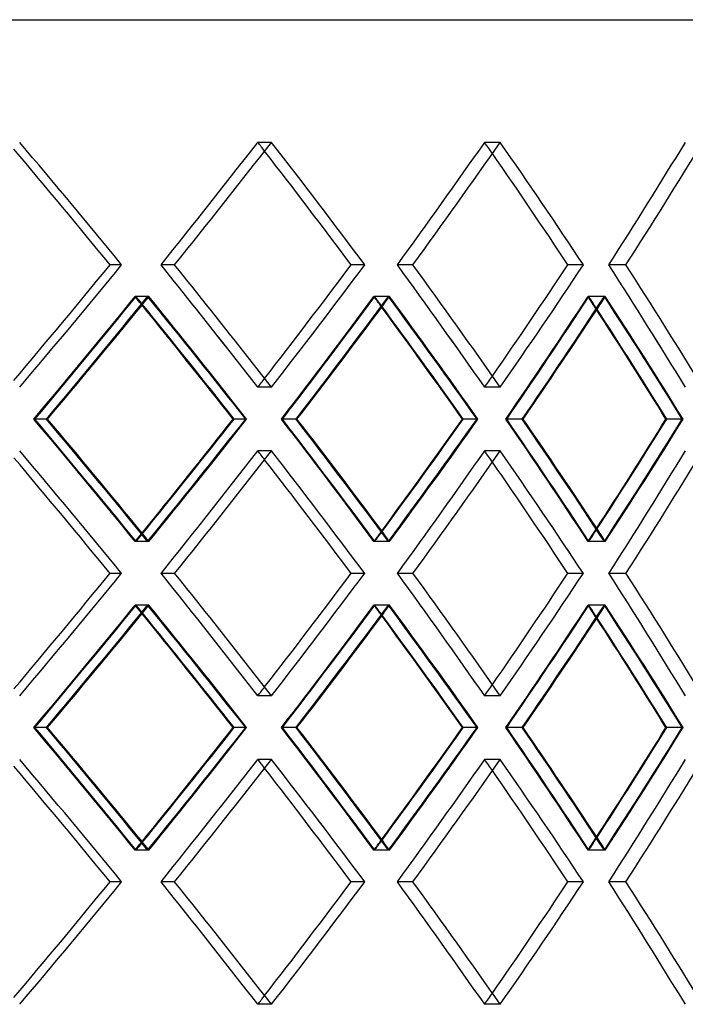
# Model space of a CAD drawing. Header units: millimetres. Extents: x -448 to 448, y -205 to 205.
# Tile 7 of 11: x 161 to 238, y -19 to 95. Entities that reach past the tile are written whole.
import ezdxf

# ---------------------------------------------------------------- set-up
doc = ezdxf.new("R2010")
doc.units = ezdxf.units.MM
doc.layers.add('HIDDEN', color=7, linetype='Continuous')
doc.layers.add('THICK', color=7, linetype='Continuous')

msp = doc.modelspace()

# ---------------------------------------------------------------- linework, layer by layer
at = {"layer": 'HIDDEN'}
for p, q in [((190.6, 80.82), (189.03, 80.82)), ((190.6, 80.82), (189.03, 80.82)), ((217.05, 80.82), (215.25, 80.82)), ((217.05, 80.82), (215.25, 80.82)), ((173.27, 66.67), (171.94, 66.67)), ((179.4, 66.67), (177.83, 66.67)), ((179.4, 66.67), (177.83, 66.67)), ((201.38, 66.67), (199.81, 66.67)), ((206.95, 66.67), (205.15, 66.67)), ((206.95, 66.67), (205.15, 66.67)), ((226.67, 66.67), (224.87, 66.67)), ((231.59, 66.67), (229.6, 66.67)), ((231.59, 66.67), (229.6, 66.67)), ((176.42, 62.99), (174.84, 62.99)), ((176.28, 62.99), (174.94, 62.99)), ((204.25, 62.99), (202.45, 62.99)), ((204.12, 62.99), (202.54, 62.99)), ((229.2, 62.99), (227.21, 62.99)), ((229.09, 62.99), (227.29, 62.99)), ((190.6, 52.51), (189.03, 52.51)), ((190.6, 52.51), (189.03, 52.51)), ((217.05, 52.51), (215.25, 52.51)), ((217.05, 52.51), (215.25, 52.51)), ((164.58, 48.83), (163.11, 48.83)), ((164.58, 48.83), (163.25, 48.83)), ((187.73, 48.83), (186.15, 48.83)), ((193.45, 48.83), (191.75, 48.83)), ((193.45, 48.83), (191.87, 48.83)), ((214.47, 48.83), (212.67, 48.83)), ((219.59, 48.83), (217.69, 48.83)), ((219.59, 48.83), (217.8, 48.83)), ((238.19, 48.83), (236.2, 48.83)), ((190.6, 45.15), (189.03, 45.15)), ((190.6, 45.15), (189.03, 45.15)), ((217.05, 45.15), (215.25, 45.15)), ((217.05, 45.15), (215.25, 45.15)), ((176.42, 34.68), (174.84, 34.68)), ((176.28, 34.68), (174.94, 34.68)), ((204.25, 34.68), (202.45, 34.68)), ((204.12, 34.68), (202.54, 34.68)), ((229.2, 34.68), (227.21, 34.68)), ((229.09, 34.68), (227.29, 34.68)), ((173.27, 31), (171.94, 31)), ((179.4, 31), (177.83, 31)), ((179.4, 31), (177.83, 31)), ((201.38, 31), (199.81, 31)), ((206.95, 31), (205.15, 31)), ((206.95, 31), (205.15, 31)), ((226.67, 31), (224.87, 31)), ((231.59, 31), (229.6, 31)), ((231.59, 31), (229.6, 31)), ((176.42, 27.32), (174.84, 27.32)), ((176.28, 27.32), (174.94, 27.32)), ((204.25, 27.32), (202.45, 27.32)), ((204.12, 27.32), (202.54, 27.32)), ((229.2, 27.32), (227.21, 27.32)), ((229.09, 27.32), (227.29, 27.32)), ((190.6, 16.85), (189.03, 16.85)), ((190.6, 16.85), (189.03, 16.85)), ((217.05, 16.85), (215.25, 16.85)), ((217.05, 16.85), (215.25, 16.85)), ((164.58, 13.17), (163.11, 13.17)), ((164.58, 13.17), (163.25, 13.17)), ((187.73, 13.17), (186.15, 13.17)), ((193.45, 13.17), (191.75, 13.17)), ((193.45, 13.17), (191.87, 13.17)), ((214.47, 13.17), (212.67, 13.17)), ((219.59, 13.17), (217.69, 13.17)), ((219.59, 13.17), (217.8, 13.17)), ((238.19, 13.17), (236.2, 13.17)), ((190.6, 9.49), (189.03, 9.49)), ((190.6, 9.49), (189.03, 9.49)), ((217.05, 9.49), (215.25, 9.49)), ((217.05, 9.49), (215.25, 9.49)), ((176.42, -0.99), (174.84, -0.99)), ((176.28, -0.99), (174.94, -0.99)), ((204.25, -0.99), (202.45, -0.99)), ((204.12, -0.99), (202.54, -0.99)), ((229.2, -0.99), (227.21, -0.99)), ((229.09, -0.99), (227.29, -0.99)), ((173.27, -4.67), (171.94, -4.67)), ((179.4, -4.67), (177.83, -4.67)), ((179.4, -4.67), (177.83, -4.67)), ((201.38, -4.67), (199.81, -4.67)), ((206.95, -4.67), (205.15, -4.67)), ((206.95, -4.67), (205.15, -4.67)), ((226.67, -4.67), (224.87, -4.67)), ((231.59, -4.67), (229.6, -4.67)), ((231.59, -4.67), (229.6, -4.67)), ((190.6, -18.82), (189.03, -18.82)), ((190.6, -18.82), (189.03, -18.82)), ((217.05, -18.82), (215.25, -18.82)), ((217.05, -18.82), (215.25, -18.82))]:
    msp.add_line(p, q, dxfattribs=at)
for centre, major_axis, ratio, start_param, end_param in [((0, 80.82), (290.59, -290.59), 0.289242, 1.242436, 1.289238), ((0, 80.82), (282.74, 282.74), 0.354675, -1.277156, -1.229963), ((0, 80.82), (-282.74, -282.74), 0.354675, 1.864437, 1.911629), ((0, 80.82), (-282.74, 282.74), 0.354675, -1.91501, -1.911629), ((0, 80.82), (285.1, -285.1), 0.354675, 1.183161, 1.229963), ((0, 80.82), (276.31, 276.31), 0.422921, -1.217881, -1.170688), ((0, 80.82), (-276.31, -276.31), 0.422921, 1.923712, 1.970905), ((0, 80.82), (-276.31, 276.31), 0.422921, -1.975197, -1.970905), ((0, 80.82), (278.61, -278.61), 0.422921, 1.123885, 1.170688), ((0, 80.82), (268.9, 268.9), 0.494682, -1.158605, -1.111412), ((0, 80.82), (-268.9, -268.9), 0.494682, 1.982987, 2.03018), ((0, 52.51), (290.59, 290.59), 0.289242, -1.289238, -1.242436), ((0, 52.51), (282.74, -282.74), 0.354675, 1.229963, 1.277156), ((0, 52.51), (-282.74, 282.74), 0.354675, -1.911629, -1.864437), ((0, 52.51), (285.1, 285.1), 0.354675, -1.229963, -1.183161), ((0, 52.51), (276.31, -276.31), 0.422921, 1.170688, 1.217881), ((0, 52.51), (-276.31, 276.31), 0.422921, -1.970905, -1.923712), ((0, 52.51), (278.61, 278.61), 0.422921, -1.170688, -1.123885), ((0, 52.51), (268.9, -268.9), 0.494682, 1.111412, 1.158605), ((0, 52.51), (-268.9, 268.9), 0.494682, -2.03018, -1.982987), ((0, 80.82), (282.74, 282.74), 0.354675, -1.336786, -1.289443), ((0, 45.15), (-288.19, -288.19), 0.289242, 1.864624, 1.911834), ((0, 45.15), (282.74, -282.74), 0.354675, 1.286497, 1.289443), ((0, 80.82), (-288.19, 288.19), 0.289242, -1.914576, -1.911834), ((0, 80.82), (285.1, 285.1), 0.354675, -1.292161, -1.288951), ((0, 45.15), (285.1, -285.1), 0.354675, 1.242131, 1.288951), ((0, 80.82), (276.31, 276.31), 0.422921, -1.277511, -1.230167), ((0, 45.15), (-282.74, -282.74), 0.354675, 1.923899, 1.971109), ((0, 45.15), (276.31, -276.31), 0.422921, 1.226399, 1.230167), ((0, 80.82), (-282.74, 282.74), 0.354675, -1.974674, -1.971109), ((0, 80.82), (278.61, 278.61), 0.422921, -1.233701, -1.229675), ((0, 45.15), (278.61, -278.61), 0.422921, 1.182856, 1.229675), ((0, 80.82), (268.9, 268.9), 0.494682, -1.218235, -1.170892), ((0, 45.15), (-276.31, -276.31), 0.422921, 1.983174, 2.030384), ((0, 45.15), (268.9, -268.9), 0.494682, 1.166101, 1.170892), ((0, 80.82), (-276.31, 276.31), 0.422921, -2.034972, -2.030384), ((0, 80.82), (271.14, 271.14), 0.494682, -1.175441, -1.1704), ((0, 45.15), (271.14, -271.14), 0.494682, 1.12358, 1.1704), ((0, 52.51), (-282.74, -282.74), 0.354675, 1.911629, 1.91501), ((0, 52.51), (-276.31, -276.31), 0.422921, 1.970905, 1.975197), ((0, 16.85), (282.74, -282.74), 0.354675, 1.289443, 1.336786), ((0, 52.51), (-288.19, 288.19), 0.289242, -1.911834, -1.864624), ((0, 52.51), (285.1, 285.1), 0.354675, -1.288951, -1.242131), ((0, 16.85), (276.31, -276.31), 0.422921, 1.230167, 1.277511), ((0, 52.51), (-282.74, 282.74), 0.354675, -1.971109, -1.923899), ((0, 52.51), (278.61, 278.61), 0.422921, -1.229675, -1.182856), ((0, 16.85), (268.9, -268.9), 0.494682, 1.170892, 1.218235), ((0, 52.51), (-276.31, 276.31), 0.422921, -2.030384, -1.983174), ((0, 52.51), (271.14, 271.14), 0.494682, -1.1704, -1.12358), ((0, 45.15), (290.59, -290.59), 0.289242, 1.242436, 1.289238), ((0, 45.15), (282.74, 282.74), 0.354675, -1.277156, -1.229963), ((0, 45.15), (-282.74, -282.74), 0.354675, 1.864437, 1.911629), ((0, 45.15), (-282.74, 282.74), 0.354675, -1.91501, -1.911629), ((0, 45.15), (285.1, -285.1), 0.354675, 1.183161, 1.229963), ((0, 45.15), (276.31, 276.31), 0.422921, -1.217881, -1.170688), ((0, 45.15), (-276.31, -276.31), 0.422921, 1.923712, 1.970905), ((0, 45.15), (-276.31, 276.31), 0.422921, -1.975197, -1.970905), ((0, 45.15), (278.61, -278.61), 0.422921, 1.123885, 1.170688), ((0, 45.15), (268.9, 268.9), 0.494682, -1.158605, -1.111412), ((0, 45.15), (-268.9, -268.9), 0.494682, 1.982987, 2.03018), ((0, 52.51), (282.74, 282.74), 0.354675, -1.289443, -1.286497), ((0, 16.85), (-288.19, -288.19), 0.289242, 1.911834, 1.914576), ((0, 16.85), (285.1, -285.1), 0.354675, 1.288951, 1.292161), ((0, 52.51), (276.31, 276.31), 0.422921, -1.230167, -1.226399), ((0, 16.85), (-282.74, -282.74), 0.354675, 1.971109, 1.974674), ((0, 16.85), (278.61, -278.61), 0.422921, 1.229675, 1.233701), ((0, 52.51), (268.9, 268.9), 0.494682, -1.170892, -1.166101), ((0, 16.85), (-276.31, -276.31), 0.422921, 2.030384, 2.034972), ((0, 16.85), (271.14, -271.14), 0.494682, 1.1704, 1.175441), ((0, 16.85), (290.59, 290.59), 0.289242, -1.289238, -1.242436), ((0, 16.85), (282.74, -282.74), 0.354675, 1.229963, 1.277156), ((0, 16.85), (-282.74, 282.74), 0.354675, -1.911629, -1.864437), ((0, 16.85), (285.1, 285.1), 0.354675, -1.229963, -1.183161), ((0, 16.85), (276.31, -276.31), 0.422921, 1.170688, 1.217881), ((0, 16.85), (-276.31, 276.31), 0.422921, -1.970905, -1.923712), ((0, 16.85), (278.61, 278.61), 0.422921, -1.170688, -1.123885), ((0, 16.85), (268.9, -268.9), 0.494682, 1.111412, 1.158605), ((0, 16.85), (-268.9, 268.9), 0.494682, -2.03018, -1.982987), ((0, 45.15), (282.74, 282.74), 0.354675, -1.336786, -1.289443), ((0, 9.49), (-288.19, -288.19), 0.289242, 1.864624, 1.911834), ((0, 9.49), (282.74, -282.74), 0.354675, 1.286497, 1.289443), ((0, 45.15), (-288.19, 288.19), 0.289242, -1.914576, -1.911834), ((0, 45.15), (285.1, 285.1), 0.354675, -1.292161, -1.288951), ((0, 9.49), (285.1, -285.1), 0.354675, 1.242131, 1.288951), ((0, 45.15), (276.31, 276.31), 0.422921, -1.277511, -1.230167), ((0, 9.49), (-282.74, -282.74), 0.354675, 1.923899, 1.971109), ((0, 9.49), (276.31, -276.31), 0.422921, 1.226399, 1.230167), ((0, 45.15), (-282.74, 282.74), 0.354675, -1.974674, -1.971109), ((0, 45.15), (278.61, 278.61), 0.422921, -1.233701, -1.229675), ((0, 9.49), (278.61, -278.61), 0.422921, 1.182856, 1.229675), ((0, 45.15), (268.9, 268.9), 0.494682, -1.218235, -1.170892), ((0, 9.49), (-276.31, -276.31), 0.422921, 1.983174, 2.030384), ((0, 9.49), (268.9, -268.9), 0.494682, 1.166101, 1.170892), ((0, 45.15), (-276.31, 276.31), 0.422921, -2.034972, -2.030384), ((0, 45.15), (271.14, 271.14), 0.494682, -1.175441, -1.1704), ((0, 9.49), (271.14, -271.14), 0.494682, 1.12358, 1.1704), ((0, 16.85), (-282.74, -282.74), 0.354675, 1.911629, 1.91501), ((0, 16.85), (-276.31, -276.31), 0.422921, 1.970905, 1.975197), ((0, -18.82), (282.74, -282.74), 0.354675, 1.289443, 1.336786), ((0, 16.85), (-288.19, 288.19), 0.289242, -1.911834, -1.864624), ((0, 16.85), (285.1, 285.1), 0.354675, -1.288951, -1.242131), ((0, -18.82), (276.31, -276.31), 0.422921, 1.230167, 1.277511), ((0, 16.85), (-282.74, 282.74), 0.354675, -1.971109, -1.923899), ((0, 16.85), (278.61, 278.61), 0.422921, -1.229675, -1.182856), ((0, -18.82), (268.9, -268.9), 0.494682, 1.170892, 1.218235), ((0, 16.85), (-276.31, 276.31), 0.422921, -2.030384, -1.983174), ((0, 16.85), (271.14, 271.14), 0.494682, -1.1704, -1.12358), ((0, 9.49), (290.59, -290.59), 0.289242, 1.242436, 1.289238), ((0, 9.49), (282.74, 282.74), 0.354675, -1.277156, -1.229963), ((0, 9.49), (-282.74, -282.74), 0.354675, 1.864437, 1.911629), ((0, 9.49), (-282.74, 282.74), 0.354675, -1.91501, -1.911629), ((0, 9.49), (285.1, -285.1), 0.354675, 1.183161, 1.229963), ((0, 9.49), (276.31, 276.31), 0.422921, -1.217881, -1.170688), ((0, 9.49), (-276.31, -276.31), 0.422921, 1.923712, 1.970905), ((0, 9.49), (-276.31, 276.31), 0.422921, -1.975197, -1.970905), ((0, 9.49), (278.61, -278.61), 0.422921, 1.123885, 1.170688), ((0, 9.49), (268.9, 268.9), 0.494682, -1.158605, -1.111412), ((0, 9.49), (-268.9, -268.9), 0.494682, 1.982987, 2.03018), ((0, 16.85), (276.31, 276.31), 0.422921, -1.230167, -1.226399), ((0, -18.82), (-282.74, -282.74), 0.354675, 1.971109, 1.974674), ((0, -18.82), (278.61, -278.61), 0.422921, 1.229675, 1.233701), ((0, 16.85), (268.9, 268.9), 0.494682, -1.170892, -1.166101), ((0, -18.82), (-276.31, -276.31), 0.422921, 2.030384, 2.034972), ((0, -18.82), (271.14, -271.14), 0.494682, 1.1704, 1.175441), ((0, 16.85), (282.74, 282.74), 0.354675, -1.289443, -1.286497), ((0, -18.82), (-288.19, -288.19), 0.289242, 1.911834, 1.914576), ((0, -18.82), (285.1, -285.1), 0.354675, 1.288951, 1.292161), ((0, -18.82), (290.59, 290.59), 0.289242, -1.289238, -1.242436), ((0, -18.82), (282.74, -282.74), 0.354675, 1.229963, 1.277156), ((0, -18.82), (-282.74, 282.74), 0.354675, -1.911629, -1.864437), ((0, -18.82), (285.1, 285.1), 0.354675, -1.229963, -1.183161), ((0, -18.82), (276.31, -276.31), 0.422921, 1.170688, 1.217881), ((0, -18.82), (-276.31, 276.31), 0.422921, -1.970905, -1.923712), ((0, -18.82), (278.61, 278.61), 0.422921, -1.170688, -1.123885), ((0, -18.82), (268.9, -268.9), 0.494682, 1.111412, 1.158605), ((0, -18.82), (-268.9, 268.9), 0.494682, -2.03018, -1.982987), ((0, -18.82), (-282.74, -282.74), 0.354675, 1.911629, 1.91501), ((0, -18.82), (-276.31, -276.31), 0.422921, 1.970905, 1.975197)]:
    msp.add_ellipse(centre, major_axis=major_axis, ratio=ratio, start_param=start_param, end_param=end_param, dxfattribs=at)
at = {"layer": 'THICK'}
for p, q in [((0, 95), (447.5, 95)), ((173.27, 66.67), (171.94, 66.67)), ((201.38, 66.67), (199.81, 66.67)), ((226.67, 66.67), (224.87, 66.67)), ((164.7, 48.83), (164.58, 48.83)), ((187.62, 48.83), (186.28, 48.83)), ((193.55, 48.83), (193.45, 48.83)), ((214.37, 48.83), (212.79, 48.83)), ((219.69, 48.83), (219.59, 48.83)), ((238.11, 48.83), (236.31, 48.83)), ((173.27, 31), (171.94, 31)), ((201.38, 31), (199.81, 31)), ((226.67, 31), (224.87, 31)), ((164.7, 13.17), (164.58, 13.17)), ((187.62, 13.17), (186.28, 13.17)), ((193.55, 13.17), (193.45, 13.17)), ((214.37, 13.17), (212.79, 13.17)), ((219.69, 13.17), (219.59, 13.17)), ((238.11, 13.17), (236.31, 13.17)), ((173.27, -4.67), (171.94, -4.67)), ((201.38, -4.67), (199.81, -4.67)), ((226.67, -4.67), (224.87, -4.67))]:
    msp.add_line(p, q, dxfattribs=at)
for centre, major_axis, ratio, start_param, end_param in [((0, 80.82), (-290.59, 290.59), 0.289242, -1.899157, -1.852354), ((0, 80.82), (-285.1, -285.1), 0.354675, 1.864827, 1.911629), ((0, 80.82), (-285.1, 285.1), 0.354675, -1.958432, -1.911629), ((0, 80.82), (-278.61, -278.61), 0.422921, 1.924102, 1.970905), ((0, 80.82), (-278.61, 278.61), 0.422921, -2.017707, -1.970905), ((0, 80.82), (-271.14, -271.14), 0.494682, 1.983378, 2.03018), ((0, 80.82), (-288.19, 288.19), 0.289242, -1.899547, -1.854985), ((0, 80.82), (-282.74, 282.74), 0.354675, -1.958822, -1.91501), ((0, 80.82), (-276.31, 276.31), 0.422921, -2.018098, -1.975197), ((0, 52.51), (-288.19, -288.19), 0.289242, 1.854985, 1.899547), ((0, 52.51), (-290.59, -290.59), 0.289242, 1.852354, 1.899157), ((0, 52.51), (-285.1, 285.1), 0.354675, -1.911629, -1.864827), ((0, 52.51), (-282.74, -282.74), 0.354675, 1.91501, 1.958822), ((0, 52.51), (-285.1, -285.1), 0.354675, 1.911629, 1.958432), ((0, 52.51), (-278.61, 278.61), 0.422921, -1.970905, -1.924102), ((0, 52.51), (-276.31, -276.31), 0.422921, 1.975197, 2.018098), ((0, 52.51), (-278.61, -278.61), 0.422921, 1.970905, 2.017707), ((0, 52.51), (-271.14, 271.14), 0.494682, -2.03018, -1.983378), ((0, 45.15), (-290.59, -290.59), 0.289242, 1.864522, 1.911342), ((0, 80.82), (-290.59, 290.59), 0.289242, -1.958291, -1.911342), ((0, 45.15), (-285.1, -285.1), 0.354675, 1.923797, 1.970617), ((0, 80.82), (-285.1, 285.1), 0.354675, -2.017566, -1.970617), ((0, 45.15), (-278.61, -278.61), 0.422921, 1.983073, 2.029892), ((0, 80.82), (-278.61, 278.61), 0.422921, -2.076842, -2.029892), ((0, 80.82), (285.1, 285.1), 0.354675, -1.3359, -1.292161), ((0, 45.15), (282.74, -282.74), 0.354675, 1.242233, 1.286497), ((0, 80.82), (-288.19, 288.19), 0.289242, -1.959177, -1.914576), ((0, 80.82), (278.61, 278.61), 0.422921, -1.276625, -1.233701), ((0, 45.15), (276.31, -276.31), 0.422921, 1.182957, 1.226399), ((0, 80.82), (-282.74, 282.74), 0.354675, -2.018452, -1.974674), ((0, 80.82), (271.14, 271.14), 0.494682, -1.217349, -1.175441), ((0, 45.15), (268.9, -268.9), 0.494682, 1.123682, 1.166101), ((0, 80.82), (-276.31, 276.31), 0.422921, -2.077728, -2.034972), ((0, 52.51), (-290.59, 290.59), 0.289242, -1.911342, -1.864522), ((0, 16.85), (285.1, -285.1), 0.354675, 1.292161, 1.3359), ((0, 52.51), (282.74, 282.74), 0.354675, -1.286497, -1.242233), ((0, 16.85), (-288.19, -288.19), 0.289242, 1.914576, 1.959177), ((0, 16.85), (-290.59, -290.59), 0.289242, 1.911342, 1.958291), ((0, 52.51), (-285.1, 285.1), 0.354675, -1.970617, -1.923797), ((0, 16.85), (278.61, -278.61), 0.422921, 1.233701, 1.276625), ((0, 52.51), (276.31, 276.31), 0.422921, -1.226399, -1.182957), ((0, 16.85), (-282.74, -282.74), 0.354675, 1.974674, 2.018452), ((0, 16.85), (-285.1, -285.1), 0.354675, 1.970617, 2.017566), ((0, 52.51), (-278.61, 278.61), 0.422921, -2.029892, -1.983073), ((0, 16.85), (271.14, -271.14), 0.494682, 1.175441, 1.217349), ((0, 52.51), (268.9, 268.9), 0.494682, -1.166101, -1.123682), ((0, 16.85), (-276.31, -276.31), 0.422921, 2.034972, 2.077728), ((0, 16.85), (-278.61, -278.61), 0.422921, 2.029892, 2.076842), ((0, 45.15), (-290.59, 290.59), 0.289242, -1.899157, -1.852354), ((0, 45.15), (-285.1, -285.1), 0.354675, 1.864827, 1.911629), ((0, 45.15), (-285.1, 285.1), 0.354675, -1.958432, -1.911629), ((0, 45.15), (-278.61, -278.61), 0.422921, 1.924102, 1.970905), ((0, 45.15), (-278.61, 278.61), 0.422921, -2.017707, -1.970905), ((0, 45.15), (-271.14, -271.14), 0.494682, 1.983378, 2.03018), ((0, 45.15), (-288.19, 288.19), 0.289242, -1.899547, -1.854985), ((0, 45.15), (-282.74, 282.74), 0.354675, -1.958822, -1.91501), ((0, 45.15), (-276.31, 276.31), 0.422921, -2.018098, -1.975197), ((0, 16.85), (-288.19, -288.19), 0.289242, 1.854985, 1.899547), ((0, 16.85), (-290.59, -290.59), 0.289242, 1.852354, 1.899157), ((0, 16.85), (-285.1, 285.1), 0.354675, -1.911629, -1.864827), ((0, 16.85), (-282.74, -282.74), 0.354675, 1.91501, 1.958822), ((0, 16.85), (-285.1, -285.1), 0.354675, 1.911629, 1.958432), ((0, 16.85), (-278.61, 278.61), 0.422921, -1.970905, -1.924102), ((0, 16.85), (-276.31, -276.31), 0.422921, 1.975197, 2.018098), ((0, 16.85), (-278.61, -278.61), 0.422921, 1.970905, 2.017707), ((0, 16.85), (-271.14, 271.14), 0.494682, -2.03018, -1.983378), ((0, 9.49), (-290.59, -290.59), 0.289242, 1.864522, 1.911342), ((0, 45.15), (-290.59, 290.59), 0.289242, -1.958291, -1.911342), ((0, 9.49), (-285.1, -285.1), 0.354675, 1.923797, 1.970617), ((0, 45.15), (-285.1, 285.1), 0.354675, -2.017566, -1.970617), ((0, 9.49), (-278.61, -278.61), 0.422921, 1.983073, 2.029892), ((0, 45.15), (-278.61, 278.61), 0.422921, -2.076842, -2.029892), ((0, 45.15), (285.1, 285.1), 0.354675, -1.3359, -1.292161), ((0, 9.49), (282.74, -282.74), 0.354675, 1.242233, 1.286497), ((0, 45.15), (-288.19, 288.19), 0.289242, -1.959177, -1.914576), ((0, 9.49), (276.31, -276.31), 0.422921, 1.182957, 1.226399), ((0, 45.15), (-282.74, 282.74), 0.354675, -2.018452, -1.974674), ((0, 45.15), (278.61, 278.61), 0.422921, -1.276625, -1.233701), ((0, 45.15), (271.14, 271.14), 0.494682, -1.217349, -1.175441), ((0, 9.49), (268.9, -268.9), 0.494682, 1.123682, 1.166101), ((0, 45.15), (-276.31, 276.31), 0.422921, -2.077728, -2.034972), ((0, 16.85), (-290.59, 290.59), 0.289242, -1.911342, -1.864522), ((0, -18.82), (285.1, -285.1), 0.354675, 1.292161, 1.3359), ((0, 16.85), (282.74, 282.74), 0.354675, -1.286497, -1.242233), ((0, -18.82), (-288.19, -288.19), 0.289242, 1.914576, 1.959177), ((0, -18.82), (-290.59, -290.59), 0.289242, 1.911342, 1.958291), ((0, 16.85), (-285.1, 285.1), 0.354675, -1.970617, -1.923797), ((0, -18.82), (278.61, -278.61), 0.422921, 1.233701, 1.276625), ((0, 16.85), (276.31, 276.31), 0.422921, -1.226399, -1.182957), ((0, -18.82), (-282.74, -282.74), 0.354675, 1.974674, 2.018452), ((0, -18.82), (-285.1, -285.1), 0.354675, 1.970617, 2.017566), ((0, 16.85), (-278.61, 278.61), 0.422921, -2.029892, -1.983073), ((0, -18.82), (271.14, -271.14), 0.494682, 1.175441, 1.217349), ((0, 16.85), (268.9, 268.9), 0.494682, -1.166101, -1.123682), ((0, -18.82), (-276.31, -276.31), 0.422921, 2.034972, 2.077728), ((0, -18.82), (-278.61, -278.61), 0.422921, 2.029892, 2.076842), ((0, 9.49), (-290.59, 290.59), 0.289242, -1.899157, -1.852354), ((0, 9.49), (-285.1, -285.1), 0.354675, 1.864827, 1.911629), ((0, 9.49), (-285.1, 285.1), 0.354675, -1.958432, -1.911629), ((0, 9.49), (-278.61, -278.61), 0.422921, 1.924102, 1.970905), ((0, 9.49), (-278.61, 278.61), 0.422921, -2.017707, -1.970905), ((0, 9.49), (-271.14, -271.14), 0.494682, 1.983378, 2.03018), ((0, 9.49), (-288.19, 288.19), 0.289242, -1.899547, -1.854985), ((0, 9.49), (-282.74, 282.74), 0.354675, -1.958822, -1.91501), ((0, 9.49), (-276.31, 276.31), 0.422921, -2.018098, -1.975197), ((0, -18.82), (-288.19, -288.19), 0.289242, 1.854985, 1.899547), ((0, -18.82), (-290.59, -290.59), 0.289242, 1.852354, 1.899157), ((0, -18.82), (-285.1, 285.1), 0.354675, -1.911629, -1.864827), ((0, -18.82), (-282.74, -282.74), 0.354675, 1.91501, 1.958822), ((0, -18.82), (-285.1, -285.1), 0.354675, 1.911629, 1.958432), ((0, -18.82), (-278.61, 278.61), 0.422921, -1.970905, -1.924102), ((0, -18.82), (-276.31, -276.31), 0.422921, 1.975197, 2.018098), ((0, -18.82), (-278.61, -278.61), 0.422921, 1.970905, 2.017707), ((0, -18.82), (-271.14, 271.14), 0.494682, -2.03018, -1.983378)]:
    msp.add_ellipse(centre, major_axis=major_axis, ratio=ratio, start_param=start_param, end_param=end_param, dxfattribs=at)

doc.saveas('drawing.dxf')
